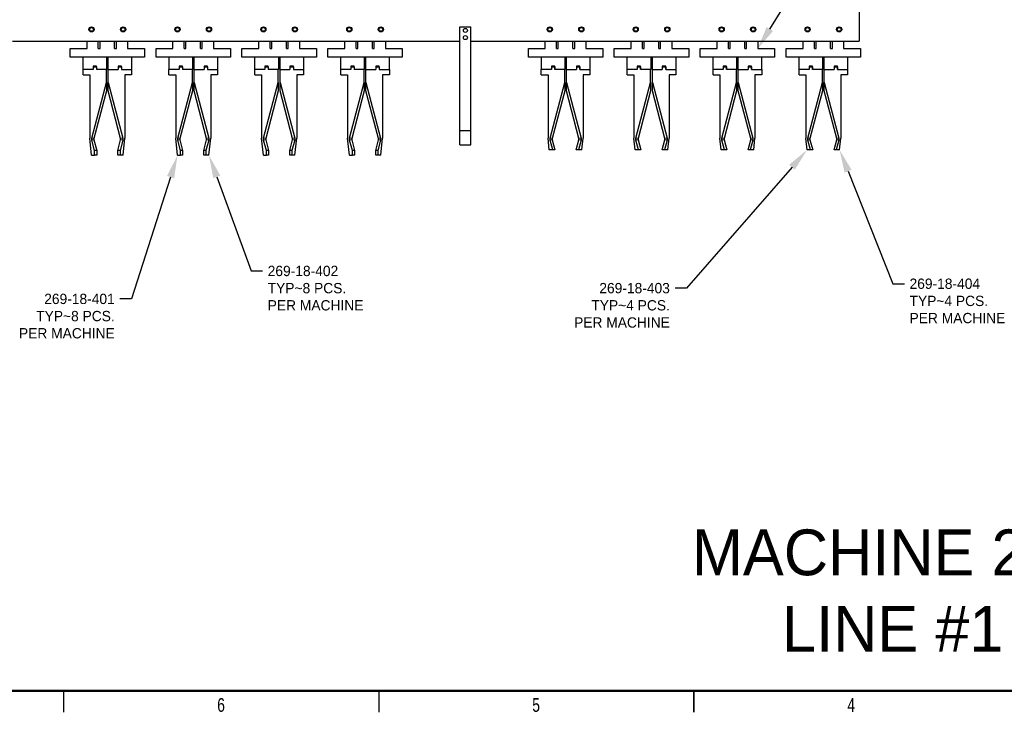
# Model space of a CAD drawing. Header units: inches. Extents: x 0.1 to 43.9, y 0.1 to 33.9.
# Tile 2 of 17: x 10.2 to 27.4, y 0.1 to 12.2. Entities that reach past the tile are written whole.
import ezdxf
from ezdxf import colors
from ezdxf.entities.mleader import LeaderData, LeaderLine
from ezdxf.math import Vec2, Vec3

# ---------------------------------------------------------------- set-up
doc = ezdxf.new("R2010")
doc.units = ezdxf.units.IN
doc.header["$MEASUREMENT"] = 0
doc.styles.add('SLDTEXTSTYLE0', font='TXT', dxfattribs={"width": 0.75})

msp = doc.modelspace()

# ---------------------------------------------------------------- linework, layer by layer
at = {"color": 7, "linetype": 'Continuous', "lineweight": 25}
for p, q in [((24.888, 12.596), (24.888, 11.846)), ((17.919, 12.096), (18.106, 12.096)), ((17.919, 10.283), (17.919, 12.096)), ((18.106, 10.283), (18.106, 12.096)), ((10.106, 11.846), (17.919, 11.846)), ((11.113, 11.569), (11.113, 11.716)), ((11.113, 11.716), (11.408, 11.716)), ((11.408, 11.716), (11.408, 11.846)), ((11.605, 11.716), (11.605, 11.846)), ((11.605, 11.716), (11.635, 11.716)), ((11.635, 11.716), (11.635, 11.846)), ((11.89, 11.716), (11.89, 11.846)), ((11.89, 11.716), (11.921, 11.716)), ((11.921, 11.716), (11.921, 11.846)), ((12.117, 11.846), (12.117, 11.716)), ((12.117, 11.716), (12.412, 11.716)), ((12.412, 11.716), (12.412, 11.569)), ((12.613, 11.569), (12.613, 11.716)), ((12.613, 11.716), (12.908, 11.716)), ((12.908, 11.716), (12.908, 11.846)), ((13.105, 11.716), (13.105, 11.846)), ((13.105, 11.716), (13.135, 11.716)), ((13.135, 11.716), (13.135, 11.846)), ((13.39, 11.716), (13.39, 11.846)), ((13.39, 11.716), (13.421, 11.716)), ((13.421, 11.716), (13.421, 11.846)), ((13.617, 11.846), (13.617, 11.716)), ((13.617, 11.716), (13.912, 11.716)), ((13.912, 11.716), (13.912, 11.569)), ((14.113, 11.569), (14.113, 11.716)), ((14.113, 11.716), (14.408, 11.716)), ((14.408, 11.716), (14.408, 11.846)), ((14.605, 11.716), (14.605, 11.846)), ((14.605, 11.716), (14.635, 11.716)), ((14.635, 11.716), (14.635, 11.846)), ((14.89, 11.716), (14.89, 11.846)), ((14.89, 11.716), (14.921, 11.716)), ((14.921, 11.716), (14.921, 11.846)), ((15.117, 11.846), (15.117, 11.716)), ((15.117, 11.716), (15.412, 11.716)), ((15.412, 11.716), (15.412, 11.569)), ((15.613, 11.569), (15.613, 11.716)), ((15.613, 11.716), (15.908, 11.716)), ((15.908, 11.716), (15.908, 11.846)), ((16.105, 11.716), (16.105, 11.846)), ((16.105, 11.716), (16.135, 11.716)), ((16.135, 11.716), (16.135, 11.846)), ((16.39, 11.716), (16.39, 11.846)), ((16.39, 11.716), (16.421, 11.716)), ((16.421, 11.716), (16.421, 11.846)), ((16.617, 11.846), (16.617, 11.716)), ((16.617, 11.716), (16.912, 11.716)), ((16.912, 11.716), (16.912, 11.569)), ((18.106, 11.846), (24.888, 11.846)), ((19.113, 11.569), (19.113, 11.716)), ((19.113, 11.716), (19.408, 11.716)), ((19.408, 11.716), (19.408, 11.846)), ((19.605, 11.716), (19.605, 11.846)), ((19.605, 11.716), (19.635, 11.716)), ((19.635, 11.716), (19.635, 11.846)), ((19.89, 11.716), (19.89, 11.846)), ((19.89, 11.716), (19.921, 11.716)), ((19.921, 11.716), (19.921, 11.846)), ((20.117, 11.846), (20.117, 11.716)), ((20.117, 11.716), (20.412, 11.716)), ((20.412, 11.716), (20.412, 11.569)), ((20.613, 11.569), (20.613, 11.716)), ((20.613, 11.716), (20.908, 11.716)), ((20.908, 11.716), (20.908, 11.846)), ((21.105, 11.716), (21.105, 11.846)), ((21.105, 11.716), (21.135, 11.716)), ((21.135, 11.716), (21.135, 11.846)), ((21.39, 11.716), (21.39, 11.846)), ((21.39, 11.716), (21.421, 11.716)), ((21.421, 11.716), (21.421, 11.846)), ((21.617, 11.846), (21.617, 11.716)), ((21.617, 11.716), (21.912, 11.716)), ((21.912, 11.716), (21.912, 11.569)), ((22.113, 11.569), (22.113, 11.716)), ((22.113, 11.716), (22.408, 11.716)), ((22.408, 11.716), (22.408, 11.846)), ((22.605, 11.716), (22.605, 11.846)), ((22.605, 11.716), (22.635, 11.716)), ((22.635, 11.716), (22.635, 11.846)), ((22.89, 11.716), (22.89, 11.846)), ((22.89, 11.716), (22.921, 11.716)), ((22.921, 11.716), (22.921, 11.846)), ((23.117, 11.846), (23.117, 11.716)), ((23.117, 11.716), (23.412, 11.716)), ((23.412, 11.716), (23.412, 11.569)), ((23.613, 11.716), (23.908, 11.716)), ((23.613, 11.569), (23.613, 11.716)), ((23.908, 11.716), (23.908, 11.846)), ((24.105, 11.716), (24.105, 11.846)), ((24.105, 11.716), (24.135, 11.716)), ((24.135, 11.716), (24.135, 11.846)), ((24.39, 11.716), (24.39, 11.846)), ((24.39, 11.716), (24.421, 11.716)), ((24.421, 11.716), (24.421, 11.846)), ((24.617, 11.846), (24.617, 11.716)), ((24.617, 11.716), (24.912, 11.716)), ((24.912, 11.716), (24.912, 11.569)), ((12.412, 11.569), (11.113, 11.569)), ((11.34, 11.352), (11.34, 11.569)), ((11.748, 11.569), (11.748, 11.352)), ((11.777, 11.352), (11.777, 11.569)), ((12.185, 11.569), (12.185, 11.352)), ((13.912, 11.569), (12.613, 11.569)), ((12.84, 11.352), (12.84, 11.569)), ((13.248, 11.569), (13.248, 11.352)), ((13.277, 11.352), (13.277, 11.569)), ((13.685, 11.569), (13.685, 11.352)), ((15.412, 11.569), (14.113, 11.569)), ((14.34, 11.352), (14.34, 11.569)), ((14.748, 11.569), (14.748, 11.352)), ((14.777, 11.352), (14.777, 11.569)), ((15.185, 11.569), (15.185, 11.352)), ((16.912, 11.569), (15.613, 11.569)), ((15.84, 11.352), (15.84, 11.569)), ((16.248, 11.569), (16.248, 11.352)), ((16.277, 11.352), (16.277, 11.569)), ((16.685, 11.569), (16.685, 11.352)), ((20.412, 11.569), (19.113, 11.569)), ((19.34, 11.352), (19.34, 11.569)), ((19.748, 11.569), (19.748, 11.352)), ((19.777, 11.352), (19.777, 11.569)), ((20.185, 11.569), (20.185, 11.352)), ((21.912, 11.569), (20.613, 11.569)), ((20.84, 11.352), (20.84, 11.569)), ((21.248, 11.569), (21.248, 11.352)), ((21.277, 11.352), (21.277, 11.569)), ((21.685, 11.569), (21.685, 11.352)), ((23.412, 11.569), (22.113, 11.569)), ((22.34, 11.352), (22.34, 11.569)), ((22.748, 11.569), (22.748, 11.352)), ((22.777, 11.352), (22.777, 11.569)), ((23.185, 11.569), (23.185, 11.352)), ((24.912, 11.569), (23.613, 11.569)), ((23.84, 11.352), (23.84, 11.569)), ((24.248, 11.569), (24.248, 11.352)), ((24.277, 11.352), (24.277, 11.569)), ((24.685, 11.569), (24.685, 11.352)), ((11.514, 11.352), (11.339, 11.352)), ((11.339, 11.258), (11.339, 11.352)), ((11.573, 11.411), (11.514, 11.411)), ((11.514, 11.411), (11.514, 11.352)), ((11.514, 11.395), (11.573, 11.395)), ((11.514, 11.395), (11.514, 11.352)), ((11.573, 11.395), (11.573, 11.411)), ((11.573, 11.395), (11.573, 11.352)), ((11.747, 11.352), (11.573, 11.352)), ((11.747, 11.126), (11.747, 11.352)), ((11.747, 11.352), (11.748, 11.352)), ((11.777, 11.126), (11.777, 11.352)), ((11.777, 11.352), (11.951, 11.352)), ((11.777, 11.352), (11.777, 11.352)), ((12.01, 11.411), (11.951, 11.411)), ((11.951, 11.411), (11.951, 11.352)), ((11.951, 11.395), (11.951, 11.352)), ((11.951, 11.395), (12.01, 11.395)), ((12.01, 11.395), (12.01, 11.411)), ((12.01, 11.395), (12.01, 11.352)), ((12.01, 11.352), (12.186, 11.352)), ((12.186, 11.352), (12.186, 11.258)), ((12.839, 11.258), (12.839, 11.352)), ((13.014, 11.352), (12.839, 11.352)), ((13.073, 11.411), (13.014, 11.411)), ((13.014, 11.411), (13.014, 11.352)), ((13.014, 11.395), (13.073, 11.395)), ((13.014, 11.395), (13.014, 11.352)), ((13.073, 11.395), (13.073, 11.411)), ((13.073, 11.395), (13.073, 11.352)), ((13.247, 11.352), (13.073, 11.352)), ((13.247, 11.126), (13.247, 11.352)), ((13.247, 11.352), (13.248, 11.352)), ((13.277, 11.126), (13.277, 11.352)), ((13.277, 11.352), (13.451, 11.352)), ((13.277, 11.352), (13.277, 11.352)), ((13.51, 11.411), (13.451, 11.411)), ((13.451, 11.411), (13.451, 11.352)), ((13.451, 11.395), (13.451, 11.352)), ((13.451, 11.395), (13.51, 11.395)), ((13.51, 11.395), (13.51, 11.411)), ((13.51, 11.395), (13.51, 11.352)), ((13.51, 11.352), (13.686, 11.352)), ((13.686, 11.352), (13.686, 11.258)), ((14.339, 11.258), (14.339, 11.352)), ((14.514, 11.352), (14.339, 11.352)), ((14.573, 11.411), (14.514, 11.411)), ((14.514, 11.411), (14.514, 11.352)), ((14.514, 11.395), (14.514, 11.352)), ((14.514, 11.395), (14.573, 11.395)), ((14.573, 11.395), (14.573, 11.411)), ((14.573, 11.395), (14.573, 11.352)), ((14.747, 11.352), (14.573, 11.352)), ((14.747, 11.126), (14.747, 11.352)), ((14.747, 11.352), (14.748, 11.352)), ((14.777, 11.126), (14.777, 11.352)), ((14.777, 11.352), (14.951, 11.352)), ((14.777, 11.352), (14.777, 11.352)), ((15.01, 11.411), (14.951, 11.411)), ((14.951, 11.411), (14.951, 11.352)), ((14.951, 11.395), (14.951, 11.352)), ((14.951, 11.395), (15.01, 11.395)), ((15.01, 11.395), (15.01, 11.411)), ((15.01, 11.395), (15.01, 11.352)), ((15.01, 11.352), (15.186, 11.352)), ((15.186, 11.352), (15.186, 11.258)), ((16.014, 11.352), (15.839, 11.352)), ((15.839, 11.258), (15.839, 11.352)), ((16.073, 11.411), (16.014, 11.411)), ((16.014, 11.411), (16.014, 11.352)), ((16.014, 11.395), (16.073, 11.395)), ((16.014, 11.395), (16.014, 11.352)), ((16.073, 11.395), (16.073, 11.411)), ((16.073, 11.395), (16.073, 11.352)), ((16.247, 11.352), (16.073, 11.352)), ((16.247, 11.126), (16.247, 11.352)), ((16.247, 11.352), (16.248, 11.352)), ((16.277, 11.126), (16.277, 11.352)), ((16.277, 11.352), (16.451, 11.352)), ((16.277, 11.352), (16.277, 11.352)), ((16.51, 11.411), (16.451, 11.411)), ((16.451, 11.411), (16.451, 11.352)), ((16.451, 11.395), (16.451, 11.352)), ((16.451, 11.395), (16.51, 11.395)), ((16.51, 11.395), (16.51, 11.411)), ((16.51, 11.395), (16.51, 11.352)), ((16.51, 11.352), (16.686, 11.352)), ((16.686, 11.352), (16.686, 11.258)), ((19.514, 11.352), (19.339, 11.352)), ((19.339, 11.258), (19.339, 11.352)), ((19.573, 11.411), (19.514, 11.411)), ((19.514, 11.411), (19.514, 11.395)), ((19.514, 11.395), (19.514, 11.352)), ((19.514, 11.395), (19.573, 11.395)), ((19.573, 11.352), (19.573, 11.411)), ((19.573, 11.395), (19.573, 11.352)), ((19.747, 11.352), (19.573, 11.352)), ((19.747, 11.126), (19.747, 11.352)), ((19.747, 11.352), (19.748, 11.352)), ((19.777, 11.126), (19.777, 11.352)), ((19.777, 11.352), (19.951, 11.352)), ((19.777, 11.352), (19.777, 11.352)), ((19.951, 11.411), (19.951, 11.395)), ((20.01, 11.411), (19.951, 11.411)), ((19.951, 11.395), (19.951, 11.352)), ((19.951, 11.395), (20.01, 11.395)), ((20.01, 11.352), (20.01, 11.411)), ((20.01, 11.395), (20.01, 11.352)), ((20.01, 11.352), (20.186, 11.352)), ((20.186, 11.352), (20.186, 11.258)), ((20.839, 11.258), (20.839, 11.352)), ((21.014, 11.352), (20.839, 11.352)), ((21.073, 11.411), (21.014, 11.411)), ((21.014, 11.411), (21.014, 11.395)), ((21.014, 11.395), (21.014, 11.352)), ((21.014, 11.395), (21.073, 11.395)), ((21.073, 11.352), (21.073, 11.411)), ((21.073, 11.395), (21.073, 11.352)), ((21.247, 11.352), (21.073, 11.352)), ((21.247, 11.126), (21.247, 11.352)), ((21.247, 11.352), (21.248, 11.352)), ((21.277, 11.126), (21.277, 11.352)), ((21.277, 11.352), (21.451, 11.352)), ((21.277, 11.352), (21.277, 11.352)), ((21.51, 11.411), (21.451, 11.411)), ((21.451, 11.411), (21.451, 11.395)), ((21.451, 11.395), (21.451, 11.352)), ((21.451, 11.395), (21.51, 11.395)), ((21.51, 11.352), (21.51, 11.411)), ((21.51, 11.395), (21.51, 11.352)), ((21.51, 11.352), (21.686, 11.352)), ((21.686, 11.352), (21.686, 11.258)), ((22.339, 11.258), (22.339, 11.352)), ((22.514, 11.352), (22.339, 11.352)), ((22.573, 11.411), (22.514, 11.411)), ((22.514, 11.411), (22.514, 11.395)), ((22.514, 11.395), (22.514, 11.352)), ((22.514, 11.395), (22.573, 11.395)), ((22.573, 11.352), (22.573, 11.411)), ((22.573, 11.395), (22.573, 11.352)), ((22.747, 11.352), (22.573, 11.352)), ((22.747, 11.126), (22.747, 11.352)), ((22.747, 11.352), (22.748, 11.352)), ((22.777, 11.126), (22.777, 11.352)), ((22.777, 11.352), (22.951, 11.352)), ((22.777, 11.352), (22.777, 11.352)), ((23.01, 11.411), (22.951, 11.411)), ((22.951, 11.411), (22.951, 11.395)), ((22.951, 11.395), (22.951, 11.352)), ((22.951, 11.395), (23.01, 11.395)), ((23.01, 11.352), (23.01, 11.411)), ((23.01, 11.395), (23.01, 11.352)), ((23.01, 11.352), (23.186, 11.352)), ((23.186, 11.352), (23.186, 11.258)), ((24.014, 11.352), (23.839, 11.352)), ((23.839, 11.258), (23.839, 11.352)), ((24.073, 11.411), (24.014, 11.411)), ((24.014, 11.411), (24.014, 11.395)), ((24.014, 11.395), (24.014, 11.352)), ((24.014, 11.395), (24.073, 11.395)), ((24.073, 11.352), (24.073, 11.411)), ((24.073, 11.395), (24.073, 11.352)), ((24.247, 11.352), (24.073, 11.352)), ((24.247, 11.126), (24.247, 11.352)), ((24.247, 11.352), (24.248, 11.352)), ((24.277, 11.126), (24.277, 11.352)), ((24.277, 11.352), (24.451, 11.352)), ((24.277, 11.352), (24.277, 11.352)), ((24.51, 11.411), (24.451, 11.411)), ((24.451, 11.411), (24.451, 11.395)), ((24.451, 11.395), (24.451, 11.352)), ((24.451, 11.395), (24.51, 11.395)), ((24.51, 11.352), (24.51, 11.411)), ((24.51, 11.395), (24.51, 11.352)), ((24.51, 11.352), (24.686, 11.352)), ((24.686, 11.352), (24.686, 11.258)), ((11.339, 11.258), (11.456, 11.258)), ((11.456, 11.258), (11.456, 10.152)), ((12.186, 11.258), (12.068, 11.258)), ((12.068, 11.258), (12.068, 10.152)), ((12.839, 11.258), (12.956, 11.258)), ((12.956, 11.258), (12.956, 10.152)), ((13.686, 11.258), (13.568, 11.258)), ((13.568, 11.258), (13.568, 10.152)), ((14.339, 11.258), (14.456, 11.258)), ((14.456, 11.258), (14.456, 10.152)), ((15.186, 11.258), (15.068, 11.258)), ((15.068, 11.258), (15.068, 10.152)), ((15.839, 11.258), (15.956, 11.258)), ((15.956, 11.258), (15.956, 10.152)), ((16.686, 11.258), (16.568, 11.258)), ((16.568, 11.258), (16.568, 10.152)), ((19.339, 11.258), (19.456, 11.258)), ((19.456, 11.258), (19.456, 10.152)), ((20.186, 11.258), (20.068, 11.258)), ((20.068, 11.258), (20.068, 10.152)), ((20.839, 11.258), (20.956, 11.258)), ((20.956, 11.258), (20.956, 10.152)), ((21.686, 11.258), (21.568, 11.258)), ((21.568, 11.258), (21.568, 10.152)), ((22.339, 11.258), (22.456, 11.258)), ((22.456, 11.258), (22.456, 10.152)), ((23.186, 11.258), (23.068, 11.258)), ((23.068, 11.258), (23.068, 10.152)), ((23.839, 11.258), (23.956, 11.258)), ((23.956, 11.258), (23.956, 10.152)), ((24.686, 11.258), (24.568, 11.258)), ((24.568, 11.258), (24.568, 10.152)), ((11.491, 10.151), (11.747, 11.126)), ((11.747, 11.126), (11.747, 10.978)), ((11.777, 11.126), (12.033, 10.151)), ((11.777, 10.978), (11.777, 11.126)), ((12.991, 10.151), (13.247, 11.126)), ((13.247, 11.126), (13.247, 10.978)), ((13.277, 11.126), (13.533, 10.151)), ((13.277, 10.978), (13.277, 11.126)), ((14.491, 10.151), (14.747, 11.126)), ((14.747, 11.126), (14.747, 10.978)), ((14.777, 11.126), (15.033, 10.151)), ((14.777, 10.978), (14.777, 11.126)), ((15.991, 10.151), (16.247, 11.126)), ((16.247, 11.126), (16.247, 10.978)), ((16.277, 11.126), (16.533, 10.151)), ((16.277, 10.978), (16.277, 11.126)), ((19.491, 10.151), (19.747, 11.126)), ((19.747, 11.126), (19.747, 10.978)), ((19.777, 11.126), (20.033, 10.151)), ((19.777, 10.978), (19.777, 11.126)), ((20.991, 10.151), (21.247, 11.126)), ((21.247, 11.126), (21.247, 10.978)), ((21.277, 11.126), (21.533, 10.151)), ((21.277, 10.978), (21.277, 11.126)), ((22.491, 10.151), (22.747, 11.126)), ((22.747, 11.126), (22.747, 10.978)), ((22.777, 11.126), (23.033, 10.151)), ((22.777, 10.978), (22.777, 11.126)), ((23.991, 10.151), (24.247, 11.126)), ((24.247, 11.126), (24.247, 10.978)), ((24.277, 11.126), (24.533, 10.151)), ((24.277, 10.978), (24.277, 11.126)), ((11.747, 10.978), (11.529, 10.146)), ((11.995, 10.146), (11.777, 10.978)), ((13.247, 10.978), (13.029, 10.146)), ((13.495, 10.146), (13.277, 10.978)), ((14.747, 10.978), (14.529, 10.146)), ((14.995, 10.146), (14.777, 10.978)), ((16.247, 10.978), (16.029, 10.146)), ((16.495, 10.146), (16.277, 10.978)), ((19.747, 10.978), (19.529, 10.146)), ((19.995, 10.146), (19.777, 10.978)), ((21.247, 10.978), (21.029, 10.146)), ((21.495, 10.146), (21.277, 10.978)), ((22.747, 10.978), (22.529, 10.146)), ((22.995, 10.146), (22.777, 10.978)), ((24.247, 10.978), (24.029, 10.146)), ((24.495, 10.146), (24.277, 10.978)), ((11.488, 9.852), (11.456, 10.152)), ((11.529, 10.146), (11.491, 10.151)), ((11.491, 10.115), (11.491, 10.151)), ((11.529, 10.146), (11.529, 10.12)), ((12.033, 10.151), (11.995, 10.146)), ((11.995, 10.12), (11.995, 10.146)), ((12.033, 10.151), (12.033, 10.115)), ((12.037, 9.852), (12.068, 10.152)), ((12.988, 9.852), (12.956, 10.152)), ((12.991, 10.115), (12.991, 10.151)), ((13.029, 10.146), (12.991, 10.151)), ((13.029, 10.146), (13.029, 10.12)), ((13.533, 10.151), (13.495, 10.146)), ((13.495, 10.12), (13.495, 10.146)), ((13.533, 10.151), (13.533, 10.115)), ((13.537, 9.852), (13.568, 10.152)), ((14.488, 9.852), (14.456, 10.152)), ((14.491, 10.115), (14.491, 10.151)), ((14.529, 10.146), (14.491, 10.151)), ((14.529, 10.146), (14.529, 10.12)), ((15.033, 10.151), (14.995, 10.146)), ((14.995, 10.12), (14.995, 10.146)), ((15.033, 10.151), (15.033, 10.115)), ((15.037, 9.852), (15.068, 10.152)), ((15.988, 9.852), (15.956, 10.152)), ((15.991, 10.115), (15.991, 10.151)), ((16.029, 10.146), (15.991, 10.151)), ((16.029, 10.146), (16.029, 10.12)), ((16.533, 10.151), (16.495, 10.146)), ((16.495, 10.12), (16.495, 10.146)), ((16.533, 10.151), (16.533, 10.115)), ((16.537, 9.852), (16.568, 10.152)), ((17.919, 10.283), (18.106, 10.283)), ((17.919, 10.033), (17.919, 10.283)), ((18.106, 10.033), (18.106, 10.283)), ((19.478, 9.946), (19.456, 10.152)), ((19.491, 10.115), (19.491, 10.151)), ((19.529, 10.146), (19.491, 10.151)), ((19.529, 10.146), (19.529, 10.12)), ((20.033, 10.151), (19.995, 10.146)), ((19.995, 10.12), (19.995, 10.146)), ((20.033, 10.151), (20.033, 10.115)), ((20.046, 9.946), (20.068, 10.152)), ((20.978, 9.946), (20.956, 10.152)), ((20.991, 10.115), (20.991, 10.151)), ((21.029, 10.146), (20.991, 10.151)), ((21.029, 10.146), (21.029, 10.12)), ((21.533, 10.151), (21.495, 10.146)), ((21.495, 10.12), (21.495, 10.146)), ((21.533, 10.151), (21.533, 10.115)), ((21.546, 9.946), (21.568, 10.152)), ((22.478, 9.946), (22.456, 10.152)), ((22.491, 10.115), (22.491, 10.151)), ((22.529, 10.146), (22.491, 10.151)), ((22.529, 10.146), (22.529, 10.12)), ((23.033, 10.151), (22.995, 10.146)), ((22.995, 10.12), (22.995, 10.146)), ((23.033, 10.151), (23.033, 10.115)), ((23.046, 9.946), (23.068, 10.152)), ((23.978, 9.946), (23.956, 10.152)), ((24.029, 10.146), (23.991, 10.151)), ((23.991, 10.115), (23.991, 10.151)), ((24.029, 10.146), (24.029, 10.12)), ((24.533, 10.151), (24.495, 10.146)), ((24.495, 10.12), (24.495, 10.146)), ((24.533, 10.151), (24.533, 10.115)), ((24.546, 9.946), (24.568, 10.152)), ((11.529, 10.12), (11.491, 10.115)), ((11.54, 9.934), (11.491, 10.115)), ((11.529, 10.12), (11.577, 9.939)), ((11.947, 9.939), (11.995, 10.12)), ((12.033, 10.115), (11.984, 9.934)), ((12.033, 10.115), (11.995, 10.12)), ((13.029, 10.12), (12.991, 10.115)), ((13.04, 9.934), (12.991, 10.115)), ((13.029, 10.12), (13.077, 9.939)), ((13.447, 9.939), (13.495, 10.12)), ((13.533, 10.115), (13.484, 9.934)), ((13.533, 10.115), (13.495, 10.12)), ((14.529, 10.12), (14.491, 10.115)), ((14.54, 9.934), (14.491, 10.115)), ((14.529, 10.12), (14.577, 9.939)), ((14.947, 9.939), (14.995, 10.12)), ((15.033, 10.115), (14.984, 9.934)), ((15.033, 10.115), (14.995, 10.12)), ((16.029, 10.12), (15.991, 10.115)), ((16.04, 9.934), (15.991, 10.115)), ((16.029, 10.12), (16.077, 9.939)), ((16.447, 9.939), (16.495, 10.12)), ((16.533, 10.115), (16.484, 9.934)), ((16.533, 10.115), (16.495, 10.12)), ((17.919, 10.033), (18.106, 10.033)), ((19.529, 10.12), (19.491, 10.115)), ((19.537, 9.946), (19.491, 10.115)), ((19.529, 10.12), (19.576, 9.946)), ((19.949, 9.946), (19.995, 10.12)), ((20.033, 10.115), (19.987, 9.946)), ((20.033, 10.115), (19.995, 10.12)), ((21.029, 10.12), (20.991, 10.115)), ((21.037, 9.946), (20.991, 10.115)), ((21.029, 10.12), (21.076, 9.946)), ((21.449, 9.946), (21.495, 10.12)), ((21.533, 10.115), (21.487, 9.946)), ((21.533, 10.115), (21.495, 10.12)), ((22.529, 10.12), (22.491, 10.115)), ((22.537, 9.946), (22.491, 10.115)), ((22.529, 10.12), (22.576, 9.946)), ((22.949, 9.946), (22.995, 10.12)), ((23.033, 10.115), (22.987, 9.946)), ((23.033, 10.115), (22.995, 10.12)), ((24.029, 10.12), (23.991, 10.115)), ((24.037, 9.946), (23.991, 10.115)), ((24.029, 10.12), (24.076, 9.946)), ((24.449, 9.946), (24.495, 10.12)), ((24.533, 10.115), (24.487, 9.946)), ((24.533, 10.115), (24.495, 10.12)), ((11.488, 9.852), (11.54, 9.852)), ((11.577, 9.939), (11.54, 9.934)), ((11.54, 9.852), (11.54, 9.934)), ((11.577, 9.852), (11.54, 9.852)), ((11.577, 9.939), (11.577, 9.852)), ((11.984, 9.934), (11.947, 9.939)), ((11.947, 9.852), (11.947, 9.939)), ((11.984, 9.852), (11.947, 9.852)), ((11.984, 9.934), (11.984, 9.852)), ((12.037, 9.852), (11.984, 9.852)), ((12.988, 9.852), (13.04, 9.852)), ((13.077, 9.939), (13.04, 9.934)), ((13.04, 9.852), (13.04, 9.934)), ((13.077, 9.852), (13.04, 9.852)), ((13.077, 9.939), (13.077, 9.852)), ((13.484, 9.934), (13.447, 9.939)), ((13.447, 9.852), (13.447, 9.939)), ((13.484, 9.852), (13.447, 9.852)), ((13.484, 9.934), (13.484, 9.852)), ((13.537, 9.852), (13.484, 9.852)), ((14.488, 9.852), (14.54, 9.852)), ((14.577, 9.939), (14.54, 9.934)), ((14.54, 9.852), (14.54, 9.934)), ((14.577, 9.852), (14.54, 9.852)), ((14.577, 9.939), (14.577, 9.852)), ((14.984, 9.934), (14.947, 9.939)), ((14.947, 9.852), (14.947, 9.939)), ((14.984, 9.852), (14.947, 9.852)), ((14.984, 9.934), (14.984, 9.852)), ((15.037, 9.852), (14.984, 9.852)), ((15.988, 9.852), (16.04, 9.852)), ((16.077, 9.939), (16.04, 9.934)), ((16.04, 9.852), (16.04, 9.934)), ((16.077, 9.852), (16.04, 9.852)), ((16.077, 9.939), (16.077, 9.852)), ((16.484, 9.934), (16.447, 9.939)), ((16.447, 9.852), (16.447, 9.939)), ((16.484, 9.852), (16.447, 9.852)), ((16.484, 9.934), (16.484, 9.852)), ((16.537, 9.852), (16.484, 9.852)), ((19.537, 9.946), (19.478, 9.946)), ((19.576, 9.946), (19.537, 9.946)), ((19.987, 9.946), (19.949, 9.946)), ((20.046, 9.946), (19.987, 9.946)), ((21.037, 9.946), (20.978, 9.946)), ((21.076, 9.946), (21.037, 9.946)), ((21.487, 9.946), (21.449, 9.946)), ((21.546, 9.946), (21.487, 9.946)), ((22.537, 9.946), (22.478, 9.946)), ((22.576, 9.946), (22.537, 9.946)), ((22.987, 9.946), (22.949, 9.946)), ((23.046, 9.946), (22.987, 9.946)), ((24.037, 9.946), (23.978, 9.946)), ((24.076, 9.946), (24.037, 9.946)), ((24.487, 9.946), (24.449, 9.946)), ((24.546, 9.946), (24.487, 9.946)), ((11, 0.5), (11, 0.125)), ((16.5, 0.5), (16.5, 0.125)), ((22, 0.5), (22, 0.125)), ((22, 0.125), (22, 0.5))]:
    msp.add_line(p, q, dxfattribs=at)
at = {"color": 7, "linetype": 'Continuous', "lineweight": 50}
msp.add_line((43.5, 0.5), (0.5, 0.5), dxfattribs=at)
at = {"color": 7, "linetype": 'Continuous', "lineweight": 25}
for centre, radius in [((11.487, 12.051), 0.045), ((11.487, 12.051), 0.0394), ((11.487, 12.051), 0.0327), ((12.038, 12.051), 0.045), ((12.038, 12.051), 0.0394), ((12.038, 12.051), 0.0327), ((12.987, 12.051), 0.045), ((12.987, 12.051), 0.0394), ((12.987, 12.051), 0.0327), ((13.538, 12.051), 0.045), ((13.538, 12.051), 0.0394), ((13.538, 12.051), 0.0327), ((14.487, 12.051), 0.045), ((14.487, 12.051), 0.0394), ((14.487, 12.051), 0.0327), ((15.038, 12.051), 0.045), ((15.038, 12.051), 0.0394), ((15.038, 12.051), 0.0327), ((15.987, 12.051), 0.045), ((15.987, 12.051), 0.0394), ((15.987, 12.051), 0.0327), ((16.538, 12.051), 0.045), ((16.538, 12.051), 0.0394), ((16.538, 12.051), 0.0327), ((18.013, 12.033), 0.0352), ((19.487, 12.051), 0.045), ((19.487, 12.051), 0.0394), ((19.487, 12.051), 0.0327), ((20.038, 12.051), 0.045), ((20.038, 12.051), 0.0394), ((20.038, 12.051), 0.0327), ((20.987, 12.051), 0.045), ((20.987, 12.051), 0.0394), ((20.987, 12.051), 0.0327), ((21.538, 12.051), 0.045), ((21.538, 12.051), 0.0394), ((21.538, 12.051), 0.0327), ((22.487, 12.051), 0.045), ((22.487, 12.051), 0.0394), ((22.487, 12.051), 0.0327), ((23.038, 12.051), 0.045), ((23.038, 12.051), 0.0394), ((23.038, 12.051), 0.0327), ((23.987, 12.051), 0.045), ((23.987, 12.051), 0.0394), ((23.987, 12.051), 0.0327), ((24.538, 12.051), 0.045), ((24.538, 12.051), 0.0394), ((24.538, 12.051), 0.0327), ((18.013, 11.908), 0.0352)]:
    msp.add_circle(centre, radius, dxfattribs=at)

# ---------------------------------------------------------------- texts
at = {"insert": (26.723, 3.318), "char_height": 0.8, "attachment_point": 2}
msp.add_mtext_dynamic_manual_height_columns('MACHINE 269-18-2\\PLINE #1 & #2', width=12.0931, gutter_width=0.069, heights=[0], dxfattribs=at)
at = {"color": 7, "linetype": 'Continuous', "lineweight": 0, "char_height": 0.24, "attachment_point": 2, "style": 'SLDTEXTSTYLE0'}
for s, insert in [('6', (13.748, 0.373)), ('5', (19.248, 0.373)), ('4', (24.748, 0.373))]:
    msp.add_mtext(s, dxfattribs=dict(at, insert=insert))

# ---------------------------------------------------------------- leaders
ml = msp.add_multileader_mtext('Standard')
ml.set_content('BIMBA GRIPPER\\PMHFK40-F\\PTYP~12 PCS.\\PPER MACHINE', color=256)
ml.set_leader_properties()
ml.build(insert=Vec2(0, 0))
ml.multileader.update_dxf_attribs({"dogleg_length": 0.2, "arrow_head_size": 0.4})
ctx = ml.context
ctx.base_point, ctx.char_height, ctx.arrow_head_size, ctx.landing_gap_size, ctx.plane_origin = Vec3(25.209, 14.771), 0.18, 0.4, 0.09, Vec3(23.117, 11.716)
notes = []
notes.append((ctx, [(0, (1, 1, 0), (25.009, 14.771), (1, 0), 0.2, [(0, [(23.117, 11.716)], 0, [])])]))
ctx.mtext.insert, ctx.mtext.flow_direction = Vec3(25.299, 14.861), 5
ml = msp.add_multileader_mtext('Standard')
ml.set_content('269-18-401\\PTYP~8 PCS.\\PPER MACHINE', color=256)
ml.set_leader_properties()
ml.build(insert=Vec2(0, 0))
ml.multileader.update_dxf_attribs({"dogleg_length": 0.2, "arrow_head_size": 0.4})
ctx = ml.context
ctx.base_point, ctx.char_height, ctx.arrow_head_size, ctx.landing_gap_size, ctx.plane_origin = Vec3(9.942, 7.345), 0.18, 0.4, 0.09, Vec3(12.923, 9.434)
ctx.text_align_type = 2
notes.append((ctx, [(0, (1, 1, 0), (12.182, 7.345), (-1, 0), 0.2, [(0, [(12.988, 9.852)], 0, [])])]))
ctx.mtext.insert, ctx.mtext.alignment, ctx.mtext.flow_direction = Vec3(11.892, 7.435), 3, 5
ml = msp.add_multileader_mtext('Standard')
ml.set_content('269-18-402\\PTYP~8 PCS.\\PPER MACHINE', color=256)
ml.set_leader_properties()
ml.build(insert=Vec2(0, 0))
ml.multileader.update_dxf_attribs({"dogleg_length": 0.2, "arrow_head_size": 0.4})
ctx = ml.context
ctx.base_point, ctx.char_height, ctx.arrow_head_size, ctx.landing_gap_size, ctx.plane_origin = Vec3(14.472, 7.833), 0.18, 0.4, 0.09, Vec3(13.751, 9.629)
notes.append((ctx, [(0, (1, 1, 0), (14.272, 7.833), (1, 0), 0.2, [(0, [(13.537, 9.852)], 0, [])])]))
ctx.mtext.insert, ctx.mtext.flow_direction = Vec3(14.562, 7.923), 5
ml = msp.add_multileader_mtext('Standard')
ml.set_content('269-18-403\\PTYP~4 PCS.\\PPER MACHINE', color=256)
ml.set_leader_properties()
ml.build(insert=Vec2(0, 0))
ml.multileader.update_dxf_attribs({"dogleg_length": 0.2, "arrow_head_size": 0.4})
ctx = ml.context
ctx.base_point, ctx.char_height, ctx.arrow_head_size, ctx.landing_gap_size, ctx.plane_origin = Vec3(19.633, 7.533), 0.18, 0.4, 0.09, Vec3(23.978, 9.946)
ctx.text_align_type = 2
notes.append((ctx, [(0, (1, 1, 0), (21.873, 7.533), (-1, 0), 0.2, [(0, [(23.978, 9.946)], 0, [])])]))
ctx.mtext.insert, ctx.mtext.alignment, ctx.mtext.flow_direction = Vec3(21.583, 7.623), 3, 5
ml = msp.add_multileader_mtext('Standard')
ml.set_content('269-18-404\\PTYP~4 PCS.\\PPER MACHINE', color=256)
ml.set_leader_properties()
ml.build(insert=Vec2(0, 0))
ml.multileader.update_dxf_attribs({"dogleg_length": 0.2, "arrow_head_size": 0.4})
ctx = ml.context
ctx.base_point, ctx.char_height, ctx.arrow_head_size, ctx.landing_gap_size, ctx.plane_origin = Vec3(25.677, 7.61), 0.18, 0.4, 0.09, Vec3(24.546, 9.946)
notes.append((ctx, [(0, (1, 1, 0), (25.477, 7.61), (1, 0), 0.2, [(0, [(24.546, 9.946)], 0, [])])]))
ctx.mtext.insert, ctx.mtext.flow_direction = Vec3(25.767, 7.7), 5
for ctx, leaders in notes:
    for number, flags, end, landing, length, lines in leaders:
        leader = LeaderData()
        leader.index, (leader.has_last_leader_line, leader.has_dogleg_vector, leader.attachment_direction) = number, flags
        leader.last_leader_point, leader.dogleg_vector, leader.dogleg_length = Vec3(end), Vec3(landing), length
        for number, points, colour, breaks in lines:
            line = LeaderLine()
            line.index, line.vertices, line.color, line.breaks = number, Vec3.list(points), colors.encode_raw_color(colour), breaks
            leader.lines.append(line)
        ctx.leaders.append(leader)

doc.saveas('drawing.dxf')
